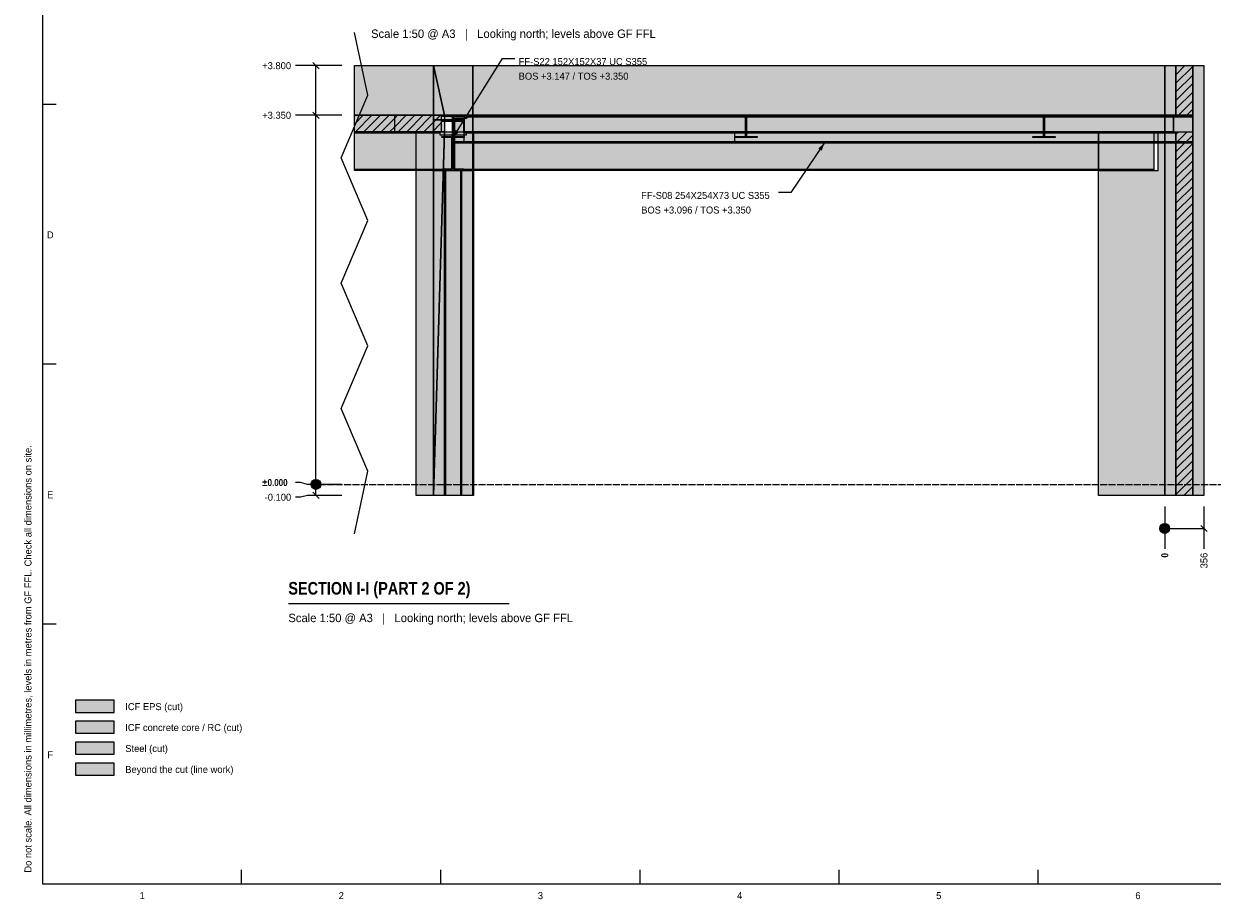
# Model space of a CAD drawing. Header units: millimetres. Extents: x 17 to 413, y 4 to 292.
# Tile 1 of 3: x 17 to 232, y 4 to 163. Entities that reach past the tile are written whole.
import ezdxf
from ezdxf.enums import TextEntityAlignment as Align

# ---------------------------------------------------------------- set-up
doc = ezdxf.new("R2010")
doc.units = ezdxf.units.MM
doc.linetypes.add('DASHED', pattern=[1.524, 1.27, -0.254])
for name, color, linetype in [('FILL-C_BDBDBF', 7, 'Continuous'), ('FILL-EPS', 7, 'Continuous'), ('FILL-INK', 7, 'Continuous'), ('FILL-LIGHT', 7, 'Continuous'), ('FILL-STEEL', 7, 'Continuous'), ('FILL-WHITE', 7, 'Continuous'), ('LINE-CORE', 7, 'Continuous'), ('LINE-INK', 7, 'Continuous'), ('LINE-STEEL-DASH', 7, 'DASHED'), ('LINE-STEEL_GREY', 7, 'Continuous'), ('TEXT-INK', 7, 'Continuous'), ('TEXT-STEEL_GREY', 7, 'Continuous')]:
    doc.layers.add(name, color=color, linetype=linetype)
doc.styles.add('OpenSansCondensed-Bold', font='OpenSansCondensed-Bold.ttf')

msp = doc.modelspace()

# ---------------------------------------------------------------- hatches: boundary and pattern name
at = {"layer": 'FILL-C_BDBDBF', "true_color": 0xbdbdbf}
h = msp.add_hatch(color=9, dxfattribs=at)
h.dxf.hatch_style = 1
h.paths.add_polyline_path([(228.63, 144.83), (228.63, 146.49), (225.85, 146.49), (225.58, 146.49), (225.58, 155.47), (227.41, 155.47), (228.63, 155.47), (228.63, 77.47), (226.81, 77.47), (225.58, 77.47), (225.58, 143.44), (226.33, 143.44), (228.63, 143.44)])
h = msp.add_hatch(color=9, dxfattribs=at)
h.dxf.hatch_style = 1
h.paths.add_polyline_path([(26, 34.3), (33, 34.3), (33, 36.5), (26, 36.5)])
at = {"layer": 'FILL-EPS', "true_color": 0xccffff}
h = msp.add_hatch(color=7, dxfattribs=at)
h.dxf.hatch_style = 1
h.paths.add_polyline_path([(223.55, 150.56), (223.55, 155.47), (225.58, 155.47), (225.58, 146.49), (223.55, 146.49)])
h = msp.add_hatch(color=7, dxfattribs=at)
h.dxf.hatch_style = 1
h.paths.add_polyline_path([(230.66, 119.74), (230.66, 77.47), (228.63, 77.47), (228.63, 155.47), (230.66, 155.47)])
h = msp.add_hatch(color=7, dxfattribs=at)
h.dxf.hatch_style = 1
h.paths.add_polyline_path([(223.55, 113.53), (223.55, 143.44), (225.58, 143.44), (225.58, 77.47), (223.55, 77.47)])
h = msp.add_hatch(color=7, dxfattribs=at)
h.dxf.hatch_style = 1
h.paths.add_polyline_path([(26, 38.1), (33, 38.1), (33, 40.3), (26, 40.3)])
at = {"layer": 'FILL-INK', "true_color": 0x1a1a1f}
h = msp.add_hatch(color=250, dxfattribs=at)
h.dxf.hatch_style = 1
h.paths.add_polyline_path([(94.46, 142.4), (94.89, 143.79), (95.53, 143.39)])
h = msp.add_hatch(color=250, dxfattribs=at)
h.dxf.hatch_style = 1
h.paths.add_polyline_path([(161.8, 141.39), (161.33, 140.02), (160.7, 140.45)])
at = {"layer": 'FILL-LIGHT', "true_color": 0xcccccf}
h = msp.add_hatch(color=254, dxfattribs=at)
h.dxf.hatch_style = 1
h.paths.add_polyline_path([(83.82, 146.47), (83.82, 143.9), (83.82, 143.47), (80.34, 143.47), (76.59, 143.47), (76.59, 146.47)])
h = msp.add_hatch(color=254, dxfattribs=at)
h.dxf.hatch_style = 1
h.paths.add_polyline_path([(85.11, 146.47), (92.33, 146.47), (92.33, 143.9), (92.33, 143.47), (91.1, 143.47), (83.88, 143.47), (83.88, 146.03), (83.88, 146.47)])
at = {"layer": 'FILL-STEEL', "true_color": 0x0d2973}
h = msp.add_hatch(color=166, dxfattribs=at)
h.dxf.hatch_style = 1
h.paths.add_polyline_path([(92.43, 142.4), (92.43, 142.44), (92.43, 142.62), (94.1, 142.62), (94.39, 142.62), (94.39, 143.16), (94.39, 146.25), (92.72, 146.25), (92.43, 146.25), (92.43, 146.28), (92.43, 146.47), (95.9, 146.47), (96.5, 146.47), (96.5, 146.44), (96.5, 146.25), (94.82, 146.25), (94.54, 146.25), (94.54, 145.71), (94.54, 142.62), (96.21, 142.62), (96.5, 142.62), (96.5, 142.59), (96.5, 142.4), (93.03, 142.4)])
h = msp.add_hatch(color=166, dxfattribs=at)
h.dxf.hatch_style = 1
h.paths.add_polyline_path([(94.74, 141.67), (94.74, 141.67), (94.74, 145.86), (94.74, 146.01), (94.82, 146.01), (97, 146.01), (97, 146.03), (97, 146.18), (97, 146.18), (97, 146.47), (160.77, 146.47), (228.66, 146.47), (228.66, 146.32), (228.66, 146.18), (228.66, 146.18), (228.66, 141.83), (228.66, 141.67), (228.66, 141.67), (228.66, 141.39), (164.9, 141.39), (97, 141.39), (95.91, 141.39), (94.74, 141.39), (94.74, 141.53)])
h = msp.add_hatch(color=166, dxfattribs=at)
h.dxf.hatch_style = 1
h.paths.add_polyline_path([(26, 30.5), (33, 30.5), (33, 32.7), (26, 32.7)])
at = {"layer": 'FILL-WHITE', "true_color": 0xffffff}
h = msp.add_hatch(color=7, dxfattribs=at)
h.dxf.hatch_style = 1
h.paths.add_polyline_path([(90.91, 155.47), (90.91, 77.47), (87.76, 77.47), (87.76, 143.48), (76.59, 143.48), (76.59, 155.47)])
h = msp.add_hatch(color=7, dxfattribs=at)
h.dxf.hatch_style = 1
h.paths.add_polyline_path([(90.91, 155.47), (90.91, 146.49), (76.59, 146.49), (76.59, 155.47)])
h = msp.add_hatch(color=7, dxfattribs=at)
h.dxf.hatch_style = 1
h.paths.add_polyline_path([(90.91, 155.47), (92.94, 146.49), (92.94, 143.44), (92.94, 143.41), (92.94, 143.41), (90.91, 77.47), (90.91, 155.47), (90.91, 155.5)])
h = msp.add_hatch(color=7, dxfattribs=at)
h.dxf.hatch_style = 1
h.paths.add_polyline_path([(90.91, 155.47), (98.02, 155.47), (98.03, 155.48), (98.03, 155.47), (98.03, 155.47), (98.03, 146.49), (98.02, 146.49), (96.48, 146.49), (96.48, 143.48), (96.4, 143.48), (96.4, 145.66), (92.94, 145.66), (90.91, 145.66)])
h = msp.add_hatch(color=7, dxfattribs=at)
h.dxf.hatch_style = 1
h.paths.add_polyline_path([(98.03, 155.47), (98.03, 143.48), (96.4, 143.48), (96.4, 145.66), (90.91, 145.66), (90.91, 155.47)])
h = msp.add_hatch(color=7, dxfattribs=at)
h.dxf.hatch_style = 1
h.paths.add_polyline_path([(98.02, 155.47), (98.02, 146.49), (92.94, 146.49), (92.94, 145.66), (90.91, 145.66), (90.91, 155.47)])
h = msp.add_hatch(color=7, dxfattribs=at)
h.dxf.hatch_style = 1
h.paths.add_polyline_path([(90.91, 155.47), (98.02, 155.47), (98.02, 146.49), (92.94, 146.49), (92.94, 143.44), (98.02, 143.44), (98.02, 77.47), (90.91, 77.47)])
h = msp.add_hatch(color=7, dxfattribs=at)
h.dxf.hatch_style = 1
h.paths.add_polyline_path([(98.02, 155.47), (98.02, 146.49), (92.94, 146.49), (90.91, 155.47)])
h = msp.add_hatch(color=7, dxfattribs=at)
h.dxf.hatch_style = 1
h.paths.add_polyline_path([(90.91, 155.47), (98.02, 155.47), (98.02, 143.45), (98.02, 143.44), (98.02, 77.47), (98.02, 77.47), (98.02, 77.46), (98.02, 77.47), (90.91, 77.47), (90.91, 143.44), (98.02, 143.44), (98.02, 146.49), (90.91, 146.49)])
h = msp.add_hatch(color=7, dxfattribs=at)
h.dxf.hatch_style = 1
h.paths.add_polyline_path([(98.02, 155.48), (98.02, 155.47), (98.02, 155.47)])
h = msp.add_hatch(color=7, dxfattribs=at)
h.dxf.hatch_style = 1
h.paths.add_polyline_path([(223.55, 155.47), (223.55, 77.47), (211.52, 77.47), (211.52, 136.44), (222.34, 136.44), (222.34, 143.48), (98.17, 143.48), (98.17, 77.47), (98.17, 77.46), (98.17, 77.47), (98.03, 77.47), (98.03, 136.45), (98.06, 136.45), (98.06, 143.48), (98.03, 143.48), (98.03, 155.47)])
h = msp.add_hatch(color=7, dxfattribs=at)
h.dxf.hatch_style = 1
h.paths.add_polyline_path([(98.03, 155.47), (223.55, 155.47), (223.55, 146.49), (98.03, 146.49)])
h = msp.add_hatch(color=7, dxfattribs=at)
h.dxf.hatch_style = 1
h.paths.add_polyline_path([(223.55, 146.49), (223.55, 146.49), (223.55, 155.47), (223.55, 155.47), (223.55, 155.48), (223.55, 155.47), (230.66, 155.47), (230.66, 77.47), (223.55, 77.47), (223.55, 77.44), (223.55, 77.44), (223.55, 77.44), (223.55, 77.44), (223.55, 143.44), (223.55, 143.44), (225.11, 143.44), (225.11, 146.49), (223.55, 146.49), (223.55, 146.49)])
h = msp.add_hatch(color=7, dxfattribs=at)
h.dxf.hatch_style = 1
h.paths.add_polyline_path([(230.66, 155.47), (230.66, 77.47), (223.55, 77.47), (223.55, 155.47)])
h = msp.add_hatch(color=7, dxfattribs=at)
h.dxf.hatch_style = 1
h.paths.add_polyline_path([(230.66, 155.47), (230.66, 77.47), (223.55, 77.47), (223.55, 143.44), (228.63, 143.44), (228.63, 146.49), (223.55, 146.49), (223.55, 155.47)])
h = msp.add_hatch(color=7, dxfattribs=at)
h.dxf.hatch_style = 1
h.paths.add_polyline_path([(90.91, 146.49), (90.91, 143.44), (87.76, 143.44), (87.76, 143.48), (76.59, 143.48), (76.59, 146.49)])
h = msp.add_hatch(color=7, dxfattribs=at)
h.dxf.hatch_style = 1
h.paths.add_polyline_path([(90.91, 143.44), (90.91, 146.49), (92.94, 146.49), (92.94, 143.44), (90.91, 143.44)])
h = msp.add_hatch(color=7, dxfattribs=at)
h.dxf.hatch_style = 1
h.paths.add_polyline_path([(92.94, 145.66), (92.94, 143.44), (98.02, 143.44), (98.02, 77.47), (90.91, 77.47), (90.91, 145.66)])
h = msp.add_hatch(color=7, dxfattribs=at)
h.dxf.hatch_style = 1
h.paths.add_polyline_path([(92.43, 142.62), (94.39, 142.62), (94.39, 146.25), (92.43, 146.25), (92.43, 146.47), (96.5, 146.47), (96.5, 146.25), (94.54, 146.25), (94.54, 142.62), (96.5, 142.62), (96.5, 142.4), (92.43, 142.4)])
h = msp.add_hatch(color=7, dxfattribs=at)
h.dxf.hatch_style = 1
h.paths.add_polyline_path([(92.52, 145.65), (92.52, 145.65), (92.55, 145.65), (92.52, 145.65)])
h = msp.add_hatch(color=7, dxfattribs=at)
h.dxf.hatch_style = 1
h.paths.add_polyline_path([(92.55, 136.77), (94.36, 136.77), (94.36, 145.33), (92.55, 145.33), (92.55, 145.65), (96.38, 145.65), (96.38, 145.33), (94.56, 145.33), (94.56, 136.77), (96.38, 136.77), (96.38, 136.45), (92.55, 136.45)])
h = msp.add_hatch(color=7, dxfattribs=at)
h.dxf.hatch_style = 1
h.paths.add_polyline_path([(92.55, 145.65), (96.38, 145.65), (96.38, 145.33), (94.56, 145.33), (94.56, 136.77), (96.38, 136.77), (96.38, 136.45), (92.55, 136.45), (92.55, 136.77), (94.36, 136.77), (94.36, 145.33), (92.55, 145.33), (92.55, 145.65)])
h = msp.add_hatch(color=7, dxfattribs=at)
h.dxf.hatch_style = 1
h.paths.add_polyline_path([(94.74, 146.01), (97, 146.01), (97, 146.18), (228.66, 146.18), (228.66, 141.67), (97, 141.67), (94.74, 141.67)])
h = msp.add_hatch(color=7, dxfattribs=at)
h.dxf.hatch_style = 1
h.paths.add_polyline_path([(94.76, 145.91), (96.88, 145.91), (96.88, 146.18), (228.66, 146.18), (228.66, 141.67), (96.88, 141.67), (94.76, 141.67)])
h = msp.add_hatch(color=7, dxfattribs=at)
h.dxf.hatch_style = 1
h.paths.add_polyline_path([(96.88, 145.91), (96.88, 146.18), (228.66, 146.18), (228.66, 141.67), (96.88, 141.67), (94.76, 141.67), (94.76, 145.91)])
h = msp.add_hatch(color=7, dxfattribs=at)
h.dxf.hatch_style = 1
h.paths.add_polyline_path([(96.41, 145.65), (96.41, 145.65), (96.41, 145.65), (96.38, 145.65)])
h = msp.add_hatch(color=7, dxfattribs=at)
h.dxf.hatch_style = 1
h.paths.add_polyline_path([(96.48, 143.48), (96.48, 146.49), (98.03, 146.49), (98.03, 143.48)])
h = msp.add_hatch(color=7, dxfattribs=at)
h.dxf.hatch_style = 1
h.paths.add_polyline_path([(96.53, 146.47), (96.53, 146.47), (96.53, 146.47), (96.53, 146.47), (96.5, 146.47)])
h = msp.add_hatch(color=7, dxfattribs=at)
h.dxf.hatch_style = 1
h.paths.add_polyline_path([(96.88, 146.18), (96.88, 146.47), (228.66, 146.47), (228.66, 146.18), (96.88, 146.18)])
h = msp.add_hatch(color=7, dxfattribs=at)
h.dxf.hatch_style = 1
h.paths.add_polyline_path([(228.66, 146.47), (228.66, 146.18), (96.88, 146.18), (96.88, 146.47)])
h = msp.add_hatch(color=7, dxfattribs=at)
h.dxf.hatch_style = 1
h.paths.add_polyline_path([(97, 146.18), (97, 146.47), (228.66, 146.47), (228.66, 146.18), (97, 146.18)])
h = msp.add_hatch(color=7, dxfattribs=at)
h.dxf.hatch_style = 1
h.paths.add_polyline_path([(98.06, 143.48), (98.03, 143.48), (98.03, 146.49), (223.55, 146.49), (223.55, 146.49), (223.56, 146.5), (223.58, 146.5), (223.58, 146.5), (223.58, 146.5), (223.58, 146.49), (223.55, 146.49), (223.55, 143.44), (222.34, 143.44), (222.34, 143.48), (98.17, 143.48), (98.17, 143.44), (98.06, 143.44)])
h = msp.add_hatch(color=7, dxfattribs=at)
h.dxf.hatch_style = 1
h.paths.add_polyline_path([(145.52, 146.47), (145.52, 146.47), (145.54, 146.47), (145.55, 146.47), (149.62, 146.47), (149.62, 146.25), (147.66, 146.25), (147.66, 145.95), (147.66, 142.62), (149.62, 142.62), (149.62, 142.4), (145.55, 142.4), (145.55, 142.62), (147.51, 142.62), (147.51, 146.25), (145.55, 146.25), (145.55, 146.47), (145.52, 146.47)])
h = msp.add_hatch(color=7, dxfattribs=at)
h.dxf.hatch_style = 1
h.paths.add_polyline_path([(145.55, 142.62), (147.51, 142.62), (147.51, 145.95), (147.51, 146.25), (145.55, 146.25), (145.55, 146.47), (149.62, 146.47), (149.62, 146.25), (147.66, 146.25), (147.66, 142.62), (149.62, 142.62), (149.62, 142.4), (145.55, 142.4)])
h = msp.add_hatch(color=7, dxfattribs=at)
h.dxf.hatch_style = 1
h.paths.add_polyline_path([(145.55, 142.62), (147.51, 142.62), (147.51, 145.95), (147.66, 145.95), (147.66, 142.62), (149.62, 142.62), (149.62, 142.4), (145.55, 142.4)])
h = msp.add_hatch(color=7, dxfattribs=at)
h.dxf.hatch_style = 1
h.paths.add_polyline_path([(147.51, 142.62), (147.51, 145.95), (147.66, 145.95), (147.66, 142.62), (149.62, 142.62), (149.62, 142.4), (145.55, 142.4), (145.55, 142.62)])
h = msp.add_hatch(color=7, dxfattribs=at)
h.dxf.hatch_style = 1
h.paths.add_polyline_path([(149.65, 146.47), (149.65, 146.47), (149.65, 146.47), (149.65, 146.47), (149.62, 146.47)])
h = msp.add_hatch(color=7, dxfattribs=at)
h.dxf.hatch_style = 1
h.paths.add_polyline_path([(199.58, 146.47), (199.58, 146.47), (199.6, 146.47), (199.61, 146.47), (203.68, 146.47), (203.68, 146.25), (201.72, 146.25), (201.72, 145.95), (201.72, 142.62), (203.68, 142.62), (203.68, 142.4), (199.61, 142.4), (199.61, 142.62), (201.57, 142.62), (201.57, 146.25), (199.61, 146.25), (199.61, 146.47), (199.58, 146.47)])
h = msp.add_hatch(color=7, dxfattribs=at)
h.dxf.hatch_style = 1
h.paths.add_polyline_path([(199.61, 142.62), (201.57, 142.62), (201.57, 145.95), (201.57, 146.25), (199.61, 146.25), (199.61, 146.47), (203.68, 146.47), (203.68, 146.25), (201.72, 146.25), (201.72, 142.62), (203.68, 142.62), (203.68, 142.4), (199.61, 142.4)])
h = msp.add_hatch(color=7, dxfattribs=at)
h.dxf.hatch_style = 1
h.paths.add_polyline_path([(199.61, 142.62), (201.57, 142.62), (201.57, 145.95), (201.72, 145.95), (201.72, 142.62), (203.68, 142.62), (203.68, 142.4), (199.61, 142.4)])
h = msp.add_hatch(color=7, dxfattribs=at)
h.dxf.hatch_style = 1
h.paths.add_polyline_path([(201.57, 142.62), (201.57, 145.95), (201.72, 145.95), (201.72, 142.62), (203.68, 142.62), (203.68, 142.4), (199.61, 142.4), (199.61, 142.62)])
h = msp.add_hatch(color=7, dxfattribs=at)
h.dxf.hatch_style = 1
h.paths.add_polyline_path([(203.71, 146.47), (203.71, 146.47), (203.71, 146.47), (203.71, 146.47), (203.68, 146.47)])
h = msp.add_hatch(color=7, dxfattribs=at)
h.dxf.hatch_style = 1
h.paths.add_polyline_path([(223.55, 146.49), (225.11, 146.49), (225.11, 143.44), (223.55, 143.44)])
h = msp.add_hatch(color=7, dxfattribs=at)
h.dxf.hatch_style = 1
h.paths.add_polyline_path([(92.04, 143.47), (92.04, 143.27), (76.59, 143.27), (76.59, 143.47)])
h = msp.add_hatch(color=7, dxfattribs=at)
h.dxf.hatch_style = 1
h.paths.add_polyline_path([(92.04, 143.47), (92.04, 143.27), (76.59, 143.27), (76.59, 143.47)])
h = msp.add_hatch(color=7, dxfattribs=at)
h.dxf.hatch_style = 1
h.paths.add_polyline_path([(92.04, 143.27), (92.04, 142.91), (94.16, 142.91), (94.16, 136.63), (92.04, 136.63), (76.59, 136.63), (76.59, 143.27)])
h = msp.add_hatch(color=7, dxfattribs=at)
h.dxf.hatch_style = 1
h.paths.add_polyline_path([(92.04, 143.27), (92.04, 142.91), (94.16, 142.91), (94.16, 136.63), (92.04, 136.63), (76.59, 136.63), (76.59, 143.27)])
h = msp.add_hatch(color=7, dxfattribs=at)
h.dxf.hatch_style = 1
h.paths.add_polyline_path([(87.76, 77.47), (87.76, 143.44), (90.91, 143.44), (90.91, 77.47)])
h = msp.add_hatch(color=7, dxfattribs=at)
h.dxf.hatch_style = 1
h.paths.add_polyline_path([(92.94, 143.44), (98.02, 143.44), (98.02, 77.47), (90.91, 77.47), (92.94, 143.44)])
h = msp.add_hatch(color=7, dxfattribs=at)
h.dxf.hatch_style = 1
h.paths.add_polyline_path([(94.76, 136.63), (94.76, 142.91), (96.88, 142.91), (96.88, 143.27), (221.54, 143.27), (221.54, 136.63), (96.88, 136.63)])
h = msp.add_hatch(color=7, dxfattribs=at)
h.dxf.hatch_style = 1
h.paths.add_polyline_path([(96.88, 142.91), (96.88, 143.27), (221.54, 143.27), (221.54, 136.63), (96.88, 136.63), (94.76, 136.63), (94.76, 142.91)])
h = msp.add_hatch(color=7, dxfattribs=at)
h.dxf.hatch_style = 1
h.paths.add_polyline_path([(96.5, 143.47), (145.54, 143.47), (145.54, 143.27), (96.5, 143.27)])
h = msp.add_hatch(color=7, dxfattribs=at)
h.dxf.hatch_style = 1
h.paths.add_polyline_path([(145.54, 143.47), (145.54, 141.47), (96.5, 141.47), (96.5, 143.47)])
h = msp.add_hatch(color=7, dxfattribs=at)
h.dxf.hatch_style = 1
h.paths.add_polyline_path([(96.5, 141.47), (96.5, 143.27), (145.54, 143.27), (145.54, 141.47), (96.5, 141.47)])
h = msp.add_hatch(color=7, dxfattribs=at)
h.dxf.hatch_style = 1
h.paths.add_polyline_path([(96.88, 143.27), (96.88, 143.47), (221.54, 143.47), (221.54, 143.27), (96.88, 143.27)])
h = msp.add_hatch(color=7, dxfattribs=at)
h.dxf.hatch_style = 1
h.paths.add_polyline_path([(221.54, 143.47), (221.54, 143.27), (96.88, 143.27), (96.88, 143.47)])
h = msp.add_hatch(color=7, dxfattribs=at)
h.dxf.hatch_style = 1
h.paths.add_polyline_path([(98.03, 77.46), (98.03, 77.47), (98.03, 136.45), (98.06, 136.45), (98.06, 143.44), (98.17, 143.44), (98.17, 143.47), (98.17, 143.44), (98.17, 77.47), (98.03, 77.47), (98.03, 77.46)])
h = msp.add_hatch(color=7, dxfattribs=at)
h.dxf.hatch_style = 1
h.paths.add_polyline_path([(98.1, 143.47), (225.58, 143.47), (225.58, 143.27), (98.1, 143.27)])
h = msp.add_hatch(color=7, dxfattribs=at)
h.dxf.hatch_style = 1
h.paths.add_polyline_path([(225.58, 143.47), (225.58, 141.47), (98.1, 141.47), (98.1, 143.47)])
h = msp.add_hatch(color=7, dxfattribs=at)
h.dxf.hatch_style = 1
h.paths.add_polyline_path([(145.54, 143.47), (145.54, 141.47), (98.1, 141.47), (98.1, 143.47)])
h = msp.add_hatch(color=7, dxfattribs=at)
h.dxf.hatch_style = 1
h.paths.add_polyline_path([(98.1, 143.47), (145.54, 143.47), (145.54, 143.27), (98.1, 143.27)])
h = msp.add_hatch(color=7, dxfattribs=at)
h.dxf.hatch_style = 1
h.paths.add_polyline_path([(98.1, 143.27), (225.58, 143.27), (225.58, 141.47), (98.1, 141.47)])
h = msp.add_hatch(color=7, dxfattribs=at)
h.dxf.hatch_style = 1
h.paths.add_polyline_path([(98.1, 143.27), (145.54, 143.27), (145.54, 141.47), (98.1, 141.47)])
h = msp.add_hatch(color=7, dxfattribs=at)
h.dxf.hatch_style = 1
h.paths.add_polyline_path([(211.52, 143.44), (211.52, 143.44), (211.52, 143.44), (211.53, 143.44), (211.53, 136.44), (222.35, 136.44), (222.35, 143.44), (223.55, 143.44), (223.55, 77.47), (211.52, 77.47)])
h = msp.add_hatch(color=7, dxfattribs=at)
h.dxf.hatch_style = 1
h.paths.add_polyline_path([(94.74, 141.67), (97, 141.67), (228.66, 141.67), (228.66, 141.39), (97, 141.39), (94.74, 141.39)])
h = msp.add_hatch(color=7, dxfattribs=at)
h.dxf.hatch_style = 1
h.paths.add_polyline_path([(94.76, 141.67), (96.88, 141.67), (228.66, 141.67), (228.66, 141.39), (96.88, 141.39), (94.76, 141.39)])
h = msp.add_hatch(color=7, dxfattribs=at)
h.dxf.hatch_style = 1
h.paths.add_polyline_path([(228.66, 141.67), (228.66, 141.39), (96.88, 141.39), (94.76, 141.39), (94.76, 141.67)])
h = msp.add_hatch(color=7, dxfattribs=at)
h.dxf.hatch_style = 1
h.paths.add_polyline_path([(92.04, 136.63), (94.16, 136.63), (94.16, 136.44), (92.04, 136.44), (76.59, 136.44), (76.59, 136.63)])
h = msp.add_hatch(color=7, dxfattribs=at)
h.dxf.hatch_style = 1
h.paths.add_polyline_path([(92.04, 136.63), (94.16, 136.63), (94.16, 136.44), (92.04, 136.44), (76.59, 136.44), (76.59, 136.63)])
h = msp.add_hatch(color=7, dxfattribs=at)
h.dxf.hatch_style = 1
h.paths.add_polyline_path([(90.91, 136.45), (98.02, 136.45), (98.03, 136.48), (98.03, 136.48), (98.03, 77.47), (98.02, 77.47), (90.91, 77.47)])
h = msp.add_hatch(color=7, dxfattribs=at)
h.dxf.hatch_style = 1
h.paths.add_polyline_path([(98.03, 136.45), (98.03, 77.47), (90.91, 77.47), (90.91, 136.45)])
h = msp.add_hatch(color=7, dxfattribs=at)
h.dxf.hatch_style = 1
h.paths.add_polyline_path([(98.02, 136.45), (98.02, 77.47), (90.91, 77.47), (90.91, 136.45)])
h = msp.add_hatch(color=7, dxfattribs=at)
h.dxf.hatch_style = 1
h.paths.add_polyline_path([(90.91, 136.45), (98.02, 136.45), (98.02, 77.47), (90.91, 77.47)])
h = msp.add_hatch(color=7, dxfattribs=at)
h.dxf.hatch_style = 1
h.paths.add_polyline_path([(93.08, 136.45), (93.08, 77.47), (92.94, 77.47), (92.94, 136.45)])
h = msp.add_hatch(color=7, dxfattribs=at)
h.dxf.hatch_style = 1
h.paths.add_polyline_path([(92.94, 136.45), (93.08, 136.45), (93.08, 77.47), (92.94, 77.47)])
h = msp.add_hatch(color=7, dxfattribs=at)
h.dxf.hatch_style = 1
h.paths.add_polyline_path([(93.08, 136.45), (93.08, 77.47), (92.94, 77.47), (92.94, 136.45)])
h = msp.add_hatch(color=7, dxfattribs=at)
h.dxf.hatch_style = 1
h.paths.add_polyline_path([(92.94, 136.45), (93.08, 136.45), (93.08, 77.47), (92.94, 77.47)])
h = msp.add_hatch(color=7, dxfattribs=at)
h.dxf.hatch_style = 1
h.paths.add_polyline_path([(93.08, 136.45), (95.85, 136.45), (95.85, 77.47), (93.08, 77.47), (93.08, 136.45)])
h = msp.add_hatch(color=7, dxfattribs=at)
h.dxf.hatch_style = 1
h.paths.add_polyline_path([(93.08, 77.47), (93.08, 136.45), (95.85, 136.45), (95.85, 77.47), (93.08, 77.47)])
h = msp.add_hatch(color=7, dxfattribs=at)
h.dxf.hatch_style = 1
h.paths.add_polyline_path([(93.08, 136.45), (95.85, 136.45), (95.85, 77.47), (93.08, 77.47), (93.08, 136.45)])
h = msp.add_hatch(color=7, dxfattribs=at)
h.dxf.hatch_style = 1
h.paths.add_polyline_path([(93.08, 77.47), (93.08, 136.45), (95.85, 136.45), (95.85, 77.47), (93.08, 77.47)])
h = msp.add_hatch(color=7, dxfattribs=at)
h.dxf.hatch_style = 1
h.paths.add_polyline_path([(94.76, 136.63), (96.88, 136.63), (221.54, 136.63), (221.54, 136.44), (96.88, 136.44), (94.76, 136.44)])
h = msp.add_hatch(color=7, dxfattribs=at)
h.dxf.hatch_style = 1
h.paths.add_polyline_path([(94.76, 136.63), (221.54, 136.63), (221.54, 136.44), (96.88, 136.44), (94.76, 136.44)])
h = msp.add_hatch(color=7, dxfattribs=at)
h.dxf.hatch_style = 1
h.paths.add_polyline_path([(95.99, 136.45), (95.99, 77.47), (95.85, 77.47), (95.85, 136.45)])
h = msp.add_hatch(color=7, dxfattribs=at)
h.dxf.hatch_style = 1
h.paths.add_polyline_path([(95.85, 136.45), (95.99, 136.45), (95.99, 77.47), (95.85, 77.47)])
h = msp.add_hatch(color=7, dxfattribs=at)
h.dxf.hatch_style = 1
h.paths.add_polyline_path([(95.99, 136.45), (95.99, 77.47), (95.85, 77.47), (95.85, 136.45)])
h = msp.add_hatch(color=7, dxfattribs=at)
h.dxf.hatch_style = 1
h.paths.add_polyline_path([(95.85, 136.45), (95.99, 136.45), (95.99, 77.47), (95.85, 77.47)])
h = msp.add_hatch(color=7, dxfattribs=at)
h.dxf.hatch_style = 1
h.paths.add_polyline_path([(70.49, 79.47), (70.46, 79.7), (70.37, 79.92), (70.22, 80.1), (70.04, 80.25), (69.82, 80.34), (69.59, 80.37), (69.35, 80.34), (69.14, 80.25), (68.95, 80.1), (68.81, 79.92), (68.72, 79.7), (68.69, 79.47), (68.72, 79.24), (68.81, 79.02), (68.95, 78.83), (69.14, 78.69), (69.35, 78.6), (69.59, 78.57), (69.82, 78.6), (70.04, 78.69), (70.22, 78.83), (70.37, 79.02), (70.46, 79.24)])
h = msp.add_hatch(color=7, dxfattribs=at)
h.dxf.hatch_style = 1
h.paths.add_polyline_path([(211.52, 77.47), (211.52, 77.47), (211.52, 77.46)])
h = msp.add_hatch(color=7, dxfattribs=at)
h.dxf.hatch_style = 1
h.paths.add_polyline_path([(224.44, 71.47), (224.41, 71.7), (224.32, 71.92), (224.18, 72.1), (223.99, 72.25), (223.78, 72.34), (223.54, 72.37), (223.31, 72.34), (223.09, 72.25), (222.91, 72.1), (222.76, 71.92), (222.67, 71.7), (222.64, 71.47), (222.67, 71.24), (222.76, 71.02), (222.91, 70.83), (223.09, 70.69), (223.31, 70.6), (223.54, 70.57), (223.78, 70.6), (223.99, 70.69), (224.18, 70.83), (224.32, 71.02), (224.41, 71.24)])
h = msp.add_hatch(color=7, dxfattribs=at)
h.dxf.hatch_style = 1
h.paths.add_polyline_path([(26, 26.7), (33, 26.7), (33, 28.9), (26, 28.9)])

# ---------------------------------------------------------------- linework, layer by layer
at = {"layer": 'LINE-CORE', "lineweight": 5}
for points in [[(90.91, 155.47), (90.91, 155.47), (90.91, 77.47), (90.91, 77.47), (90.91, 77.47), (90.91, 77.47), (87.76, 77.47), (87.76, 143.48), (76.59, 143.48), (76.59, 155.47)], [(90.91, 155.47), (90.91, 155.47), (90.91, 155.47), (90.91, 155.47), (90.91, 146.49), (76.59, 146.49), (76.59, 155.47)], [(90.91, 155.47), (92.94, 146.49), (92.94, 143.44), (92.94, 143.44), (92.94, 143.44), (92.94, 143.41), (92.94, 143.41), (90.91, 77.47), (90.91, 155.47), (90.91, 155.5)], [(90.91, 155.47), (98.02, 155.47), (98.03, 155.48), (98.03, 155.47), (98.03, 155.47), (98.03, 146.49), (98.02, 146.49), (96.48, 146.49), (96.48, 143.48), (96.4, 143.48), (96.4, 145.66), (92.94, 145.66), (90.91, 145.66)], [(98.03, 155.47), (98.03, 155.47), (98.03, 143.48), (96.4, 143.48), (96.4, 145.66), (90.91, 145.66), (90.91, 155.47), (90.91, 155.47)], [(98.02, 155.47), (98.02, 146.49), (92.94, 146.49), (92.94, 145.66), (90.91, 145.66), (90.91, 155.47)], [(90.91, 155.47), (98.02, 155.47), (98.02, 146.49), (92.94, 146.49), (92.94, 143.44), (98.02, 143.44), (98.02, 77.47), (90.91, 77.47)], [(98.02, 155.47), (98.02, 146.49), (92.94, 146.49), (90.91, 155.47), (90.91, 155.47)], [(90.91, 155.47), (98.02, 155.47), (98.02, 143.45), (98.02, 143.44), (98.02, 77.47), (98.02, 77.47), (98.02, 77.47), (98.02, 77.46), (98.02, 77.47), (90.91, 77.47), (90.91, 143.44), (98.02, 143.44), (98.02, 146.49), (90.91, 146.49)], [(98.02, 155.48), (98.02, 155.47), (98.02, 155.47)], [(223.55, 155.47), (223.55, 77.47), (211.52, 77.47), (211.52, 136.44), (222.34, 136.44), (222.34, 143.48), (98.17, 143.48), (98.17, 77.47), (98.17, 77.46), (98.17, 77.47), (98.03, 77.47), (98.03, 136.45), (98.06, 136.45), (98.06, 143.48), (98.03, 143.48), (98.03, 155.47)], [(98.03, 155.47), (223.55, 155.47), (223.55, 146.49), (98.03, 146.49)], [(223.55, 146.49), (223.55, 146.49), (223.55, 155.47), (223.55, 155.47), (223.55, 155.48), (223.55, 155.47), (230.66, 155.47), (230.66, 77.47), (223.55, 77.47), (223.55, 77.44), (223.55, 77.44), (223.55, 77.44), (223.55, 77.44), (223.55, 143.44), (223.55, 143.44), (225.11, 143.44), (225.11, 146.49), (223.55, 146.49), (223.55, 146.49)], [(230.66, 155.47), (230.66, 77.47), (223.55, 77.47), (223.55, 155.47)], [(230.66, 155.47), (230.66, 77.47), (223.55, 77.47), (223.55, 143.44), (228.63, 143.44), (228.63, 146.49), (223.55, 146.49), (223.55, 155.47)], [(90.91, 146.49), (90.91, 143.44), (87.76, 143.44), (87.76, 143.48), (76.59, 143.48), (76.59, 146.49)], [(90.91, 143.44), (90.91, 143.44), (90.91, 146.49), (92.94, 146.49), (92.94, 146.49), (92.94, 146.49), (92.94, 146.49), (92.94, 143.44), (90.91, 143.44), (90.91, 143.44)], [(92.94, 145.66), (92.94, 143.44), (98.02, 143.44), (98.02, 77.47), (90.91, 77.47), (90.91, 145.66)], [(92.43, 142.62), (94.39, 142.62), (94.39, 146.25), (92.43, 146.25), (92.43, 146.47), (96.5, 146.47), (96.5, 146.25), (94.54, 146.25), (94.54, 142.62), (96.5, 142.62), (96.5, 142.4), (92.43, 142.4)], [(92.52, 145.65), (92.52, 145.65), (92.55, 145.65), (92.52, 145.65)], [(92.55, 136.77), (94.36, 136.77), (94.36, 145.33), (92.55, 145.33), (92.55, 145.65), (96.38, 145.65), (96.38, 145.65), (96.38, 145.65), (96.38, 145.65), (96.38, 145.33), (94.56, 145.33), (94.56, 136.77), (96.38, 136.77), (96.38, 136.45), (92.55, 136.45)], [(92.55, 145.65), (92.55, 145.65), (96.38, 145.65), (96.38, 145.33), (94.56, 145.33), (94.56, 136.77), (96.38, 136.77), (96.38, 136.45), (92.55, 136.45), (92.55, 136.77), (94.36, 136.77), (94.36, 145.33), (92.55, 145.33), (92.55, 145.65), (92.55, 145.65)], [(94.74, 146.01), (97, 146.01), (97, 146.18), (228.66, 146.18), (228.66, 141.67), (97, 141.67), (94.74, 141.67)], [(94.76, 145.91), (96.88, 145.91), (96.88, 146.18), (228.66, 146.18), (228.66, 141.67), (96.88, 141.67), (96.88, 141.67), (94.76, 141.67)], [(96.88, 145.91), (96.88, 146.18), (228.66, 146.18), (228.66, 141.67), (96.88, 141.67), (94.76, 141.67), (94.76, 145.91)], [(96.41, 145.65), (96.41, 145.65), (96.41, 145.65), (96.38, 145.65)], [(96.48, 143.48), (96.48, 146.49), (98.03, 146.49), (98.03, 146.49), (98.03, 143.48), (96.48, 143.48)], [(96.53, 146.47), (96.53, 146.47), (96.53, 146.47), (96.53, 146.47), (96.5, 146.47)], [(96.88, 146.18), (96.88, 146.47), (228.66, 146.47), (228.66, 146.47), (228.66, 146.47), (228.66, 146.47), (228.66, 146.18), (96.88, 146.18), (96.88, 146.18), (96.88, 146.18)], [(228.66, 146.47), (228.66, 146.18), (228.66, 146.18), (96.88, 146.18), (96.88, 146.47), (96.88, 146.47)], [(97, 146.18), (97, 146.47), (228.66, 146.47), (228.66, 146.47), (228.66, 146.47), (228.66, 146.47), (228.66, 146.18), (97, 146.18), (97, 146.18), (97, 146.18)], [(98.06, 143.48), (98.03, 143.48), (98.03, 146.49), (98.03, 146.49), (223.55, 146.49), (223.55, 146.49), (223.56, 146.5), (223.58, 146.5), (223.58, 146.5), (223.58, 146.5), (223.58, 146.49), (223.55, 146.49), (223.55, 143.44), (222.34, 143.44), (222.34, 143.48), (98.17, 143.48), (98.17, 143.44), (98.06, 143.44)], [(145.52, 146.47), (145.52, 146.47), (145.54, 146.47), (145.55, 146.47), (149.62, 146.47), (149.62, 146.25), (147.66, 146.25), (147.66, 145.95), (147.66, 145.95), (147.66, 142.62), (149.62, 142.62), (149.62, 142.4), (145.55, 142.4), (145.55, 142.62), (147.51, 142.62), (147.51, 146.25), (145.55, 146.25), (145.55, 146.47), (145.52, 146.47)], [(145.55, 142.62), (147.51, 142.62), (147.51, 145.95), (147.51, 146.25), (145.55, 146.25), (145.55, 146.47), (149.62, 146.47), (149.62, 146.25), (147.66, 146.25), (147.66, 142.62), (149.62, 142.62), (149.62, 142.4), (145.55, 142.4)], [(145.55, 142.62), (147.51, 142.62), (147.51, 145.95), (147.66, 145.95), (147.66, 145.95), (147.66, 142.62), (149.62, 142.62), (149.62, 142.4), (145.55, 142.4)], [(147.51, 142.62), (147.51, 145.95), (147.51, 145.95), (147.66, 145.95), (147.66, 142.62), (149.62, 142.62), (149.62, 142.4), (145.55, 142.4), (145.55, 142.62)], [(149.65, 146.47), (149.65, 146.47), (149.65, 146.47), (149.65, 146.47), (149.62, 146.47)], [(199.58, 146.47), (199.58, 146.47), (199.6, 146.47), (199.61, 146.47), (203.68, 146.47), (203.68, 146.25), (201.72, 146.25), (201.72, 145.95), (201.72, 145.95), (201.72, 142.62), (203.68, 142.62), (203.68, 142.4), (199.61, 142.4), (199.61, 142.62), (201.57, 142.62), (201.57, 146.25), (199.61, 146.25), (199.61, 146.47), (199.58, 146.47)], [(199.61, 142.62), (201.57, 142.62), (201.57, 145.95), (201.57, 146.25), (199.61, 146.25), (199.61, 146.47), (203.68, 146.47), (203.68, 146.25), (201.72, 146.25), (201.72, 142.62), (203.68, 142.62), (203.68, 142.4), (199.61, 142.4)], [(199.61, 142.62), (201.57, 142.62), (201.57, 145.95), (201.72, 145.95), (201.72, 145.95), (201.72, 142.62), (203.68, 142.62), (203.68, 142.4), (199.61, 142.4)], [(201.57, 142.62), (201.57, 145.95), (201.57, 145.95), (201.72, 145.95), (201.72, 142.62), (203.68, 142.62), (203.68, 142.4), (199.61, 142.4), (199.61, 142.62)], [(203.71, 146.47), (203.71, 146.47), (203.71, 146.47), (203.71, 146.47), (203.68, 146.47)], [(223.55, 146.49), (225.11, 146.49), (225.11, 143.44), (223.55, 143.44)], [(92.04, 143.47), (92.04, 143.47), (92.04, 143.27), (76.59, 143.27), (76.59, 143.47)], [(92.04, 143.47), (92.04, 143.27), (76.59, 143.27), (76.59, 143.47)], [(92.04, 143.27), (92.04, 142.91), (94.16, 142.91), (94.16, 142.91), (94.16, 136.63), (92.04, 136.63), (76.59, 136.63), (76.59, 143.27)], [(92.04, 143.27), (92.04, 142.91), (94.16, 142.91), (94.16, 136.63), (94.16, 136.63), (92.04, 136.63), (76.59, 136.63), (76.59, 143.27)], [(87.76, 77.47), (87.76, 143.44), (90.91, 143.44), (90.91, 143.44), (90.91, 77.47), (87.76, 77.47)], [(92.94, 143.44), (92.94, 143.44), (98.02, 143.44), (98.02, 77.47), (98.02, 77.47), (98.02, 77.47), (90.91, 77.47), (92.94, 143.44), (92.94, 143.44)], [(94.76, 136.63), (94.76, 142.91), (96.88, 142.91), (96.88, 143.27), (221.54, 143.27), (221.54, 136.63), (96.88, 136.63), (94.76, 136.63)], [(96.88, 142.91), (96.88, 143.27), (221.54, 143.27), (221.54, 136.63), (96.88, 136.63), (94.76, 136.63), (94.76, 142.91), (94.76, 142.91)], [(96.5, 143.47), (145.54, 143.47), (145.54, 143.27), (96.5, 143.27)], [(145.54, 143.47), (145.54, 141.47), (96.5, 141.47), (96.5, 143.47)], [(96.5, 141.47), (96.5, 143.27), (145.54, 143.27), (145.54, 143.27), (145.54, 143.27), (145.54, 141.47), (96.5, 141.47), (96.5, 141.47)], [(96.88, 143.27), (96.88, 143.47), (221.54, 143.47), (221.54, 143.47), (221.54, 143.47), (221.54, 143.47), (221.54, 143.27), (96.88, 143.27), (96.88, 143.27), (96.88, 143.27)], [(221.54, 143.47), (221.54, 143.27), (221.54, 143.27), (96.88, 143.27), (96.88, 143.47), (96.88, 143.47)], [(98.03, 77.46), (98.03, 77.47), (98.03, 136.45), (98.06, 136.45), (98.06, 143.44), (98.17, 143.44), (98.17, 143.47), (98.17, 143.44), (98.17, 143.44), (98.17, 77.47), (98.03, 77.47), (98.03, 77.46)], [(98.1, 143.47), (225.58, 143.47), (225.58, 143.47), (225.58, 143.27), (98.1, 143.27), (98.1, 143.27)], [(225.58, 143.47), (225.58, 141.47), (98.1, 141.47), (98.1, 143.47)], [(145.54, 143.47), (145.54, 141.47), (98.1, 141.47), (98.1, 143.47)], [(98.1, 143.47), (145.54, 143.47), (145.54, 143.27), (98.1, 143.27)], [(98.1, 143.27), (225.58, 143.27), (225.58, 141.47), (98.1, 141.47)], [(98.1, 143.27), (145.54, 143.27), (145.54, 143.27), (145.54, 141.47), (98.1, 141.47), (98.1, 141.47)], [(211.52, 143.44), (211.52, 143.44), (211.52, 143.44), (211.52, 143.44), (211.53, 143.44), (211.53, 136.44), (222.35, 136.44), (222.35, 143.44), (223.55, 143.44), (223.55, 77.47), (223.55, 77.47), (211.52, 77.47)], [(94.74, 141.67), (97, 141.67), (228.66, 141.67), (228.66, 141.67), (228.66, 141.67), (228.66, 141.67), (228.66, 141.39), (97, 141.39), (97, 141.39), (94.74, 141.39)], [(94.76, 141.67), (96.88, 141.67), (228.66, 141.67), (228.66, 141.67), (228.66, 141.67), (228.66, 141.67), (228.66, 141.39), (96.88, 141.39), (96.88, 141.39), (94.76, 141.39)], [(228.66, 141.67), (228.66, 141.39), (228.66, 141.39), (96.88, 141.39), (94.76, 141.39), (94.76, 141.67)], [(92.04, 136.63), (92.04, 136.63), (94.16, 136.63), (94.16, 136.44), (92.04, 136.44), (76.59, 136.44), (76.59, 136.63)], [(92.04, 136.63), (94.16, 136.63), (94.16, 136.44), (92.04, 136.44), (92.04, 136.44), (76.59, 136.44), (76.59, 136.63)], [(90.91, 136.45), (98.02, 136.45), (98.03, 136.48), (98.03, 136.48), (98.03, 77.47), (98.02, 77.47), (90.91, 77.47)], [(98.03, 136.45), (98.03, 77.47), (98.03, 77.47), (90.91, 77.47), (90.91, 136.45), (90.91, 136.45)], [(98.02, 136.45), (98.02, 77.47), (90.91, 77.47), (90.91, 136.45)], [(90.91, 136.45), (98.02, 136.45), (98.02, 77.47), (90.91, 77.47)], [(93.08, 136.45), (93.08, 77.47), (92.94, 77.47), (92.94, 136.45)], [(92.94, 136.45), (93.08, 136.45), (93.08, 77.47), (92.94, 77.47)], [(93.08, 136.45), (93.08, 77.47), (92.94, 77.47), (92.94, 136.45)], [(92.94, 136.45), (93.08, 136.45), (93.08, 77.47), (92.94, 77.47)], [(93.08, 136.45), (93.08, 136.45), (95.85, 136.45), (95.85, 77.47), (95.85, 77.47), (95.85, 77.47), (95.85, 77.47), (93.08, 77.47), (93.08, 136.45), (93.08, 136.45)], [(93.08, 77.47), (93.08, 77.47), (93.08, 136.45), (95.85, 136.45), (95.85, 136.45), (95.85, 136.45), (95.85, 136.45), (95.85, 77.47), (93.08, 77.47), (93.08, 77.47)], [(93.08, 136.45), (93.08, 136.45), (95.85, 136.45), (95.85, 77.47), (95.85, 77.47), (95.85, 77.47), (95.85, 77.47), (93.08, 77.47), (93.08, 136.45), (93.08, 136.45)], [(93.08, 77.47), (93.08, 77.47), (93.08, 136.45), (95.85, 136.45), (95.85, 136.45), (95.85, 136.45), (95.85, 136.45), (95.85, 77.47), (93.08, 77.47), (93.08, 77.47)], [(94.76, 136.63), (96.88, 136.63), (221.54, 136.63), (221.54, 136.63), (221.54, 136.63), (221.54, 136.63), (221.54, 136.44), (96.88, 136.44), (96.88, 136.44), (94.76, 136.44)], [(94.76, 136.63), (221.54, 136.63), (221.54, 136.44), (221.54, 136.44), (96.88, 136.44), (94.76, 136.44)], [(95.99, 136.45), (95.99, 77.47), (95.85, 77.47), (95.85, 136.45)], [(95.85, 136.45), (95.99, 136.45), (95.99, 77.47), (95.85, 77.47)], [(95.99, 136.45), (95.99, 77.47), (95.85, 77.47), (95.85, 136.45)], [(95.85, 136.45), (95.99, 136.45), (95.99, 77.47), (95.85, 77.47)], [(211.52, 77.47), (211.52, 77.47), (211.52, 77.46)]]:
    msp.add_lwpolyline(points, close=True, dxfattribs=at)
at = {"layer": 'LINE-INK', "lineweight": 5}
for p, q in [((78.99, 150.12), (76.59, 161.5)), ((66.77, 155.47), (65.89, 155.47)), ((68.09, 155.47), (66.77, 155.47)), ((74.29, 155.47), (68.09, 155.47)), ((70.15, 154.9), (69.02, 156.03)), ((69.59, 77.47), (69.59, 155.47)), ((94.46, 142.4), (103.46, 156.76)), ((103.46, 156.76), (105.66, 156.76)), ((74.19, 138.74), (78.99, 150.12)), ((20, 148.5), (22.5, 148.5)), ((70.15, 145.9), (69.02, 147.03)), ((66.77, 146.47), (65.89, 146.47)), ((68.09, 146.47), (66.77, 146.47)), ((74.29, 146.47), (68.09, 146.47)), ((161.8, 141.39), (155.7, 132.47)), ((78.99, 127.36), (74.19, 138.74)), ((155.7, 132.47), (153.5, 132.47)), ((74.19, 115.98), (78.99, 127.36)), ((78.99, 104.61), (74.19, 115.98)), ((74.19, 93.23), (78.99, 104.61)), ((20, 101.33), (22.5, 101.33)), ((78.99, 81.85), (74.19, 93.23)), ((66.77, 79.8), (65.89, 79.8)), ((68.09, 79.47), (66.77, 79.8)), ((76.59, 70.47), (78.99, 81.85)), ((74.29, 79.47), (68.09, 79.47)), ((70.15, 76.9), (69.02, 78.03)), ((66.77, 77.14), (65.89, 77.14)), ((68.09, 77.47), (66.77, 77.14)), ((74.29, 77.47), (68.09, 77.47)), ((223.54, 75.47), (223.54, 69.97)), ((230.66, 75.47), (230.66, 69.97)), ((223.54, 71.47), (230.66, 71.47)), ((230.1, 72.03), (231.23, 70.9)), ((223.54, 69.97), (223.54, 68.65)), ((230.66, 69.97), (230.66, 68.65)), ((223.54, 68.65), (223.54, 67.77)), ((230.66, 68.65), (230.66, 67.77)), ((64.59, 57.87), (104.63, 57.87)), ((20, 54.17), (22.5, 54.17)), ((56.12, 7), (56.12, 9.5)), ((92.25, 7), (92.25, 9.5)), ((128.38, 7), (128.38, 9.5)), ((164.5, 7), (164.5, 9.5)), ((200.62, 7), (200.62, 9.5))]:
    msp.add_line(p, q, dxfattribs=at)
for points in [[(20, 7), (413, 7), (413, 290), (20, 290)], [(223.55, 150.56), (223.55, 155.47), (225.58, 155.47), (225.58, 146.49), (223.55, 146.49)], [(225.58, 143.44), (226.33, 143.44), (228.63, 143.44), (228.63, 144.83), (228.63, 146.49), (225.85, 146.49), (225.58, 146.49), (223.55, 146.49), (223.55, 150.56), (223.55, 155.47), (225.58, 155.47), (227.41, 155.47), (228.63, 155.47), (230.66, 155.47), (230.66, 119.74), (230.66, 77.47), (228.63, 77.47), (226.81, 77.47), (225.58, 77.47), (223.55, 77.47), (223.55, 113.53), (223.55, 143.44)], [(228.63, 144.83), (228.63, 146.49), (225.85, 146.49), (225.58, 146.49), (225.58, 155.47), (227.41, 155.47), (228.63, 155.47), (228.63, 77.47), (226.81, 77.47), (225.58, 77.47), (225.58, 143.44), (226.33, 143.44), (228.63, 143.44)], [(230.66, 119.74), (230.66, 77.47), (228.63, 77.47), (228.63, 155.47), (230.66, 155.47)], [(83.82, 146.47), (83.82, 143.9), (83.82, 143.47), (80.34, 143.47), (76.59, 143.47), (76.59, 146.47)], [(85.11, 146.47), (92.33, 146.47), (92.33, 143.9), (92.33, 143.47), (91.1, 143.47), (83.88, 143.47), (83.88, 146.03), (83.88, 146.47)], [(92.43, 142.4), (92.43, 142.44), (92.43, 142.62), (94.1, 142.62), (94.39, 142.62), (94.39, 143.16), (94.39, 146.25), (92.72, 146.25), (92.43, 146.25), (92.43, 146.28), (92.43, 146.47), (95.9, 146.47), (96.5, 146.47), (96.5, 146.44), (96.5, 146.25), (94.82, 146.25), (94.54, 146.25), (94.54, 145.71), (94.54, 142.62), (96.21, 142.62), (96.5, 142.62), (96.5, 142.59), (96.5, 142.4), (93.03, 142.4)], [(94.74, 141.67), (94.74, 141.67), (94.74, 145.86), (94.74, 146.01), (94.82, 146.01), (97, 146.01), (97, 146.03), (97, 146.18), (97, 146.18), (97, 146.47), (160.77, 146.47), (228.66, 146.47), (228.66, 146.32), (228.66, 146.18), (228.66, 146.18), (228.66, 141.83), (228.66, 141.67), (228.66, 141.67), (228.66, 141.39), (164.9, 141.39), (97, 141.39), (95.91, 141.39), (94.74, 141.39), (94.74, 141.53)], [(223.55, 113.53), (223.55, 143.44), (225.58, 143.44), (225.58, 77.47), (223.55, 77.47)], [(26, 38.1), (33, 38.1), (33, 40.3), (26, 40.3)], [(26, 34.3), (33, 34.3), (33, 36.5), (26, 36.5)], [(26, 30.5), (33, 30.5), (33, 32.7), (26, 32.7)], [(26, 26.7), (33, 26.7), (33, 28.9), (26, 28.9)]]:
    msp.add_lwpolyline(points, close=True, dxfattribs=at)
for centre in [(69.59, 79.47), (223.54, 71.47)]:
    msp.add_circle(centre, 0.9, dxfattribs=at)
at = {"layer": 'LINE-STEEL-DASH', "lineweight": 5}
msp.add_line((68.59, 79.47), (238.66, 79.47), dxfattribs=at)
at = {"layer": 'LINE-STEEL_GREY', "lineweight": 5}
for p, q in [((225.58, 153.83), (227.22, 155.47)), ((225.58, 155.39), (225.66, 155.47)), ((225.58, 152.28), (228.63, 155.33)), ((225.58, 150.72), (228.63, 153.77)), ((225.58, 149.17), (228.63, 152.22)), ((225.58, 147.61), (228.63, 150.66)), ((226.02, 146.49), (228.63, 149.1)), ((227.58, 146.49), (228.63, 147.55)), ((76.59, 144.87), (78.18, 146.47)), ((76.59, 146.43), (76.63, 146.47)), ((76.74, 143.47), (79.74, 146.47)), ((78.29, 143.47), (81.29, 146.47)), ((79.85, 143.47), (82.85, 146.47)), ((81.41, 143.47), (83.82, 145.89)), ((83.88, 144.39), (85.96, 146.47)), ((83.88, 145.95), (84.41, 146.47)), ((84.52, 143.47), (87.52, 146.47)), ((86.07, 143.47), (89.07, 146.47)), ((87.63, 143.47), (90.63, 146.47)), ((89.18, 143.47), (92.18, 146.47)), ((90.74, 143.47), (92.33, 145.06)), ((228.63, 145.99), (228.63, 145.99)), ((228.63, 144.44), (228.63, 144.44)), ((82.96, 143.47), (83.82, 144.33)), ((92.29, 143.47), (92.33, 143.51)), ((225.58, 141.39), (227.64, 143.44)), ((225.58, 142.95), (226.08, 143.44)), ((225.58, 139.83), (228.63, 142.88)), ((225.58, 138.28), (228.63, 141.33)), ((225.58, 136.72), (228.63, 139.77)), ((225.58, 135.17), (228.63, 138.22)), ((225.58, 133.61), (228.63, 136.66)), ((225.58, 132.06), (228.63, 135.1)), ((225.58, 130.5), (228.63, 133.55)), ((225.58, 128.94), (228.63, 131.99)), ((225.58, 127.39), (228.63, 130.44)), ((225.58, 125.83), (228.63, 128.88)), ((225.58, 124.28), (228.63, 127.33)), ((225.58, 122.72), (228.63, 125.77)), ((225.58, 121.17), (228.63, 124.21)), ((225.58, 119.61), (228.63, 122.66)), ((225.58, 118.06), (228.63, 121.1)), ((225.58, 116.5), (228.63, 119.55)), ((225.58, 114.94), (228.63, 117.99)), ((225.58, 113.39), (228.63, 116.44)), ((225.58, 111.83), (228.63, 114.88)), ((225.58, 110.28), (228.63, 113.33)), ((225.58, 108.72), (228.63, 111.77)), ((225.58, 107.17), (228.63, 110.21)), ((225.58, 105.61), (228.63, 108.66)), ((225.58, 104.05), (228.63, 107.1)), ((225.58, 102.5), (228.63, 105.55)), ((225.58, 100.94), (228.63, 103.99)), ((225.58, 99.39), (228.63, 102.44)), ((225.58, 97.83), (228.63, 100.88)), ((225.58, 96.28), (228.63, 99.32)), ((225.58, 94.72), (228.63, 97.77)), ((225.58, 93.17), (228.63, 96.21)), ((225.58, 91.61), (228.63, 94.66)), ((225.58, 90.05), (228.63, 93.1)), ((225.58, 88.5), (228.63, 91.55)), ((225.58, 86.94), (228.63, 89.99)), ((225.58, 85.39), (228.63, 88.44)), ((225.58, 83.83), (228.63, 86.88)), ((225.58, 82.28), (228.63, 85.32)), ((225.58, 80.72), (228.63, 83.77)), ((225.58, 79.16), (228.63, 82.21)), ((225.58, 77.61), (228.63, 80.66)), ((227, 77.47), (228.63, 79.1)), ((228.55, 77.47), (228.63, 77.55))]:
    msp.add_line(p, q, dxfattribs=at)

# ---------------------------------------------------------------- texts
at = {"layer": 'TEXT-INK'}
for s, p in [('+3.800', (59.84, 154.83)), ('FF-S22 152X152X37 UC S355', (106.36, 155.57)), ('BOS +3.147 / TOS +3.350', (106.36, 152.92)), ('+3.350', (59.84, 145.83)), ('FF-S08 254X254X73 UC S355', (128.58, 131.28)), ('BOS +3.096 / TOS +3.350', (128.58, 128.63)), ('-0.100', (60.29, 76.5)), ('ICF EPS (cut)', (35, 38.5)), ('ICF concrete core / RC (cut)', (35, 34.7)), ('Steel (cut)', (35, 30.9)), ('Beyond the cut (line work)', (35, 27.1))]:
    msp.add_text(s, height=1.27, dxfattribs=at).set_placement(p)
at = {"layer": 'TEXT-INK', "style": 'OpenSansCondensed-Bold'}
for s, height, p in [('±0.000', 1.27, (59.84, 79.17)), ('SECTION I-I (PART 2 OF 2)', 2.286, (64.59, 59.47))]:
    msp.add_text(s, height=height, dxfattribs=at).set_placement(p)
msp.add_text('0', height=1.27, rotation=90, dxfattribs=at).set_placement((224.18, 66.19))
at = {"layer": 'TEXT-INK'}
msp.add_text('356', height=1.27, rotation=90, dxfattribs=at).set_placement((231.3, 64.23))
at = {"layer": 'TEXT-STEEL_GREY'}
for p in [(79.59, 160.5), (64.59, 54.47)]:
    msp.add_text('Scale 1:50 @ A3   |   Looking north; levels above GF FFL', height=1.524, dxfattribs=at).set_placement(p)
for s, p in [('D', (21.4, 124.12)), ('E', (21.4, 76.95)), ('F', (21.4, 29.78)), ('1', (38.06, 4.2)), ('2', (74.19, 4.2)), ('3', (110.31, 4.2)), ('4', (146.44, 4.2)), ('5', (182.56, 4.2)), ('6', (218.69, 4.2))]:
    msp.add_text(s, height=1.27, dxfattribs=at).set_placement(p, align=Align.CENTER)
msp.add_text('Do not scale. All dimensions in millimetres, levels in metres from GF FFL. Check all dimensions on site.', height=1.27, rotation=90, dxfattribs=at).set_placement((18, 9))

doc.saveas('drawing.dxf')
